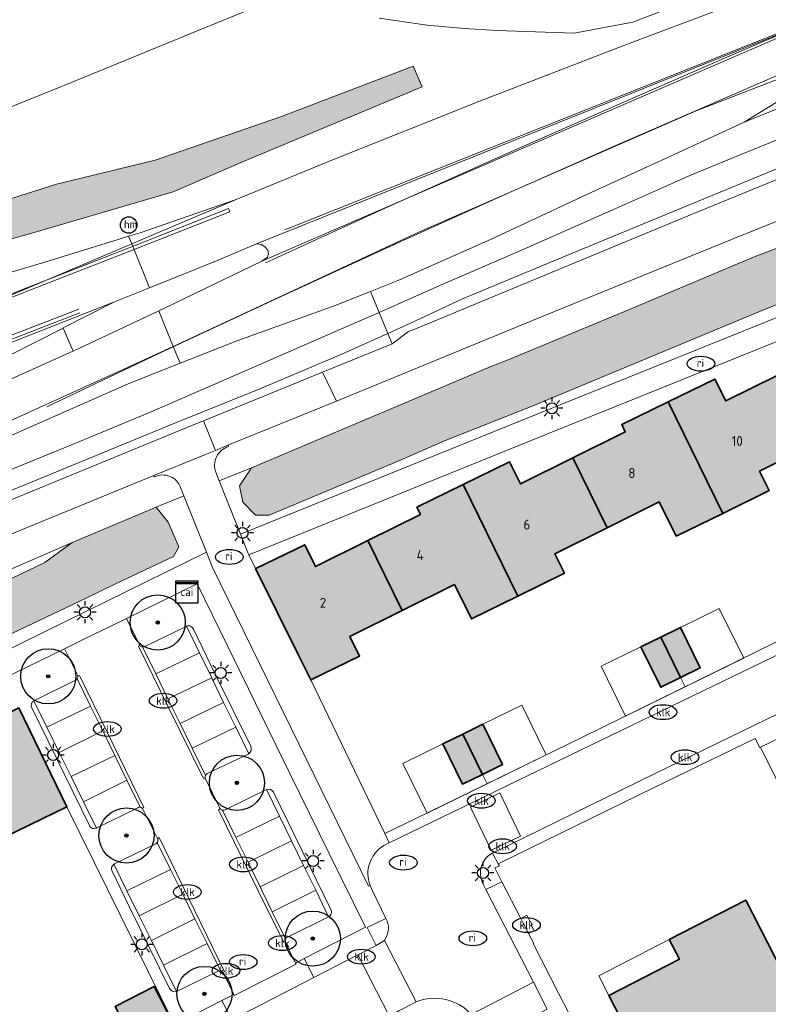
# Model space of a CAD drawing. Header units: metres. Extents: x 46249 to 49371, y 390656 to 391846.
# Tile 38 of 44: x 49172 to 49240, y 391634 to 391724. Entities that reach past the tile are written whole.
import ezdxf
from ezdxf.enums import TextEntityAlignment as Align

# ---------------------------------------------------------------- set-up
doc = ezdxf.new("R2010")
doc.units = ezdxf.units.M
for name, color, linetype, lineweight in [('B-WE-GR-BEPLANTING_CULTUUR_HEESTERS-G', 90, 'Continuous', 18), ('B-WE-GR-BOOM-S', 90, 'Continuous', 25), ('B-WE-GR-GRAS_KRUIDENRIJK-G', 80, 'Continuous', 18), ('B-WE-IE-MEUBILAIR-S', 7, 'Continuous', 25), ('B-WE-OG-BEBOUWING-G', 7, 'Continuous', 35), ('B-WE-OG-BEBOUWING_HUISNUMMER-T18', 10, 'Continuous', 18), ('B-WE-OG-BEBOUWING_LUIFEL-G', 7, 'Continuous', 18), ('B-WE-OG-TERREIN_ERF-G', 7, 'Continuous', 18), ('B-WE-OG-WATER_SLOOT-G', 120, 'Continuous', 18), ('B-WE-VH-GESLOTENVERHARDING_ASFALT-G', 10, 'Continuous', 18), ('B-WE-VH-GESLOTENVERHARDING_BETON-G', 10, 'Continuous', 18), ('B-WE-VH-HALFVERHARDING_GRASBETONSTEEN-G', 130, 'Continuous', 18), ('B-WE-VH-OPENVERHARDING_BETONSTRAATSTEEN-G', 90, 'Continuous', 18), ('B-WE-VH-OPENVERHARDING_STRAATBAKSTEEN-G', 90, 'Continuous', 18), ('B-WE-VH-OPENVERHARDING_TEGEL-G', 90, 'Continuous', 18), ('B-WE-VW-MARKERING-G', 7, 'Continuous', 18)]:
    doc.layers.add(name, color=color, linetype=linetype, lineweight=lineweight)
doc.layers.add('B-WE-OG-BEBOUWING-V', color=7, linetype='Continuous', lineweight=18, true_color=0xd46868)
doc.layers.add('B-WE-OG-WATER_SLOOT-V', color=7, linetype='Continuous', lineweight=18, true_color=0x99cae9)
doc.styles.add('NLCS-ISO', font='NLCS-ISO.ttf')
doc.styles.add('NLCS-ISO-ANNOTATIEF-T18', font='NLCS-ISO.ttf', dxfattribs={"height": 1.8})

# ---------------------------------------------------------------- blocks, each defined once
blk = doc.blocks.new('SIE-MEUBILAIR_KAST_CAI-SO')
for points in [[(-1, 1), (1, 1), (1, 0.84), (-1, 0.84)], [(-1, 0.76), (1, 0.76), (1, -1), (-1, -1)]]:
    blk.add_lwpolyline(points, close=True)
at = {"style": 'NLCS-ISO'}
blk.add_text('cai', height=0.75, dxfattribs=at).set_placement((0, 0), align=Align.MIDDLE_CENTER)
blk = doc.blocks.new('SIE-MEUBILAIR_PAAL_HECTOMETER-SO')
blk.add_circle((0, 0), 0.75)
at = {"style": 'NLCS-ISO'}
blk.add_text('hm', height=0.75, dxfattribs=at).set_placement((0.165, 0.066), align=Align.MIDDLE_CENTER)
blk = doc.blocks.new('SIE-MEUBILAIR_PAAL_LICHTMAST-SO')
for points in [[(0, 1), (0, 0.625)], [(-0.625, 0), (-1, 0)], [(-0.707, 0.707), (-0.442, 0.442)], [(0.442, 0.442), (0.707, 0.707)], [(1, 0), (0.625, 0)], [(-0.707, -0.707), (-0.442, -0.442)], [(0, -0.625), (0, -1)], [(0.442, -0.442), (0.707, -0.707)]]:
    blk.add_lwpolyline(points)
blk.add_circle((0, 0), 0.5)
blk = doc.blocks.new('SIE-MEUBILAIR_PUT_KOLK-SO')
blk.add_ellipse((0, 0), major_axis=(1.25, 0), ratio=0.54)
at = {"style": 'NLCS-ISO'}
blk.add_text('klk', height=0.75, dxfattribs=at).set_placement((0.026, 0), align=Align.MIDDLE_CENTER)
blk = doc.blocks.new('SIE-MEUBILAIR_PUT_RIOOLPUT-SO')
blk.add_ellipse((0, 0), major_axis=(1.25, 0), ratio=0.54)
at = {"style": 'NLCS-ISO'}
blk.add_text('ri', height=0.75, dxfattribs=at).set_placement((-0.045, 0.068), align=Align.MIDDLE_CENTER)
blk = doc.blocks.new('SGR-BOOM_01')
h = blk.add_hatch(color=256)
edge = h.paths.add_edge_path()
edge.add_arc((0, 0), 0.15, 0, 360)
for radius in [2.5, 0.15, 0.045]:
    blk.add_circle((0, 0), radius)

msp = doc.modelspace()

# ---------------------------------------------------------------- hatches: boundary and pattern name
at = {"layer": 'B-WE-OG-BEBOUWING-V'}
for points in [[(49231.249, 391688.984), (49236.182, 391678.88), (49240.396, 391680.938), (49239.525, 391682.713), (49244.267, 391685.064), (49241.183, 391691.414), (49236.452, 391689.069), (49235.472, 391691.046)], [(49222.591, 391683.908), (49225.69, 391677.568), (49230.433, 391679.919), (49231.968, 391676.822), (49236.182, 391678.88), (49231.249, 391688.984), (49227.026, 391686.921), (49227.349, 391686.266)], [(49212.641, 391681.494), (49217.612, 391671.383), (49221.824, 391673.451), (49220.948, 391675.217), (49225.69, 391677.568), (49222.591, 391683.908), (49217.833, 391681.549), (49216.835, 391683.562)], [(49204.011, 391676.416), (49207.114, 391670.076), (49211.856, 391672.427), (49213.399, 391669.315), (49217.612, 391671.383), (49212.641, 391681.494), (49208.447, 391679.426), (49208.766, 391678.773)], [(49197.707, 391666.015), (49198.819, 391663.772), (49203.248, 391665.94), (49202.372, 391667.725), (49207.114, 391670.076), (49204.011, 391676.416), (49199.256, 391674.059), (49198.276, 391676.036), (49193.849, 391673.892), (49193.811, 391673.874)], [(49230.56, 391667.653), (49232.358, 391663.999), (49234.149, 391664.88), (49232.354, 391668.531)], [(49232.358, 391663.999), (49230.56, 391667.653), (49228.765, 391666.775), (49230.567, 391663.118)], [(49166.725, 391658.482), (49171.12, 391649.538), (49176.722, 391652.275), (49172.343, 391661.237)], [(49212.612, 391658.872), (49214.394, 391655.215), (49216.21, 391656.1), (49214.427, 391659.76)], [(49214.394, 391655.215), (49212.612, 391658.872), (49210.797, 391657.984), (49212.577, 391654.33)], [(49247.766, 391625.33), (49246.01, 391628.745), (49245.814, 391628.644), (49242.742, 391634.619), (49242.938, 391634.72), (49238.27, 391643.8), (49231.34, 391640.241), (49232.257, 391638.455), (49225.86, 391635.17), (49229.59, 391627.88), (49238.572, 391632.498), (49241.653, 391626.504), (49239.706, 391625.503), (49241.462, 391622.088)], [(49181.099, 391634.164), (49182.898, 391630.644), (49182.907, 391630.626), (49186.39, 391632.416), (49186.464, 391632.454), (49186.458, 391632.466), (49186.448, 391632.485), (49184.638, 391635.969)]]:
    msp.add_hatch(color=256, dxfattribs=at).paths.add_polyline_path(points)
at = {"layer": 'B-WE-OG-WATER_SLOOT-V'}
for points in [[(49208.929, 391717.554), (49208.105, 391719.419), (49196.175, 391714.866), (49184.734, 391710.898), (49175.787, 391708.73), (49168.528, 391706.424), (49161.394, 391704.256), (49144.859, 391698.141), (49127.179, 391691.292), (49128.309, 391688.272), (49145.95, 391695.116), (49162.746, 391701.281), (49173.336, 391704.226), (49186.365, 391708.036), (49192.802, 391710.808)], [(49267.677, 391711.58), (49267.029, 391712.712), (49266.484, 391712.756), (49257.41, 391709.201), (49246.779, 391705.055), (49239.019, 391702.151), (49227.643, 391697.32), (49216.415, 391692.667), (49215.15, 391692.189), (49205.59, 391688.152), (49204.462, 391687.67), (49197.804, 391684.852), (49193.459, 391682.999), (49192.359, 391681.368), (49192.677, 391679.906), (49193.803, 391678.709), (49195.041, 391678.704), (49206.813, 391683.632), (49210.958, 391685.452), (49218.913, 391688.598), (49239.448, 391697.151), (49248.029, 391700.638), (49259.321, 391705.199), (49266.581, 391708.2), (49267.98, 391709.629), (49267.952, 391710.577)], [(49132.186, 391651.827), (49134.732, 391649.222), (49139.16, 391651.628), (49144.129, 391654.157), (49164.366, 391664.496), (49178.478, 391671.178), (49181.113, 391672.501), (49186.385, 391674.975), (49186.864, 391675.837), (49185.889, 391678.087), (49184.809, 391679.433), (49177.198, 391676.241), (49174.705, 391674.429), (49163.528, 391669.062), (49139.453, 391656.486), (49134.537, 391653.334)]]:
    msp.add_hatch(color=256, dxfattribs=at).paths.add_polyline_path(points)

# ---------------------------------------------------------------- linework, layer by layer
at = {"layer": 'B-WE-GR-BEPLANTING_CULTUUR_HEESTERS-G', "ltscale": 0.2, "flags": 128}
msp.add_lwpolyline([(49182.132, 391669.348), (49183.311, 391666.972), (49183.311, 391666.972, 0.059465), (49183.351, 391666.899), (49183.351, 391666.899, 0.204376), (49183.567, 391666.773), (49183.567, 391666.773, 0.170036), (49183.772, 391666.818), (49183.772, 391666.818), (49187.519, 391668.624), (49187.519, 391668.624, -0.030822), (49187.558, 391668.643), (49187.558, 391668.643, -0.417219), (49188.184, 391668.39), (49188.184, 391668.39), (49190.166, 391664.3), (49193.382, 391657.756), (49193.382, 391657.756, -0.391836), (49193.206, 391657.088), (49193.206, 391657.088, -0.020903), (49193.149, 391657.057), (49193.149, 391657.057), (49189.436, 391655.283), (49189.436, 391655.283, 0.140399), (49189.288, 391655.117), (49189.288, 391655.117, 0.142857), (49189.253, 391654.9), (49189.253, 391654.9, 0.072015), (49189.276, 391654.805), (49189.276, 391654.805), (49190.582, 391652.151), (49190.582, 391652.151, 0.041472), (49190.623, 391652.09), (49190.623, 391652.09, 0.171752), (49190.835, 391651.966), (49190.835, 391651.966, 0.152581), (49191.052, 391651.993), (49191.052, 391651.993), (49194.809, 391653.852), (49194.81, 391653.85), (49194.81, 391653.85, -0.395868), (49195.454, 391653.597), (49195.454, 391653.597), (49200.649, 391642.954), (49200.649, 391642.954, -0.426861), (49200.443, 391642.298), (49200.443, 391642.298), (49200.421, 391642.288), (49196.704, 391640.444), (49196.704, 391640.444, 0.159401), (49196.537, 391640.297), (49196.537, 391640.297, 0.192808), (49196.502, 391640.033), (49196.502, 391640.033, 0.031678), (49196.522, 391639.977), (49196.522, 391639.977), (49197.458, 391638.111), (49198.237, 391638.51), (49203.778, 391641.348), (49200.485, 391648.036), (49196.958, 391655.24), (49191.272, 391666.881), (49188.532, 391672.503), (49182.132, 391669.348)], format="xyb", close=True, dxfattribs=at)
msp.add_lwpolyline([(49172.343, 391661.237), (49176.722, 391652.275), (49186.476, 391632.499), (49190.777, 391634.712), (49191.844, 391635.26), (49190.973, 391637.055), (49190.973, 391637.055, 0.128307), (49190.866, 391637.251), (49190.866, 391637.251, 0.135387), (49190.665, 391637.374), (49190.665, 391637.374, 0.131946), (49190.43, 391637.379), (49190.43, 391637.379), (49186.705, 391635.556), (49186.705, 391635.556, -0.032629), (49186.653, 391635.534), (49186.653, 391635.534, -0.383717), (49186.033, 391635.79), (49186.033, 391635.79), (49182.387, 391643.187), (49180.807, 391646.431), (49180.807, 391646.431, -0.375646), (49180.973, 391647.059), (49180.973, 391647.059, -0.038136), (49181.035, 391647.095), (49181.035, 391647.095), (49184.783, 391648.927), (49184.783, 391648.927, 0.118387), (49184.909, 391649.046), (49184.909, 391649.046, 0.269324), (49184.929, 391649.41), (49184.929, 391649.41), (49183.615, 391652.048), (49183.615, 391652.048, 0.077375), (49183.542, 391652.142), (49183.542, 391652.142, 0.155432), (49183.354, 391652.229), (49183.354, 391652.229, 0.157159), (49183.15, 391652.193), (49183.15, 391652.193), (49179.431, 391650.36), (49179.431, 391650.36, -0.03944), (49179.393, 391650.338), (49179.393, 391650.338, -0.468164), (49178.771, 391650.589), (49178.771, 391650.589), (49173.522, 391661.255), (49173.522, 391661.255, -0.361084), (49173.711, 391661.889), (49173.711, 391661.889, -0.037096), (49173.775, 391661.925), (49173.775, 391661.925), (49177.51, 391663.748), (49177.51, 391663.748, 0.134071), (49177.652, 391663.867), (49177.652, 391663.867, 0.189712), (49177.713, 391664.114), (49177.713, 391664.114, 0.086633), (49177.677, 391664.229), (49177.677, 391664.229), (49176.506, 391666.601), (49171.035, 391663.929)], format="xyb", dxfattribs=at)
at = {"layer": 'B-WE-GR-GRAS_KRUIDENRIJK-G', "ltscale": 0.2, "flags": 128}
for points in [[(49166.251, 391699.154), (49174.799, 391701.689), (49181.453, 391703.726), (49182.314, 391703.997), (49183.363, 391704.327), (49192.069, 391707.342), (49200.752, 391710.909), (49214.075, 391716.205), (49227.202, 391721.308), (49242.485, 391727.083)], [(49195.443, 391725.477), (49189.13, 391722.868), (49176.525, 391717.712), (49170.133, 391715.145), (49150.534, 391707.104), (49137.18, 391701.591), (49119.814, 391694.619), (49118.274, 391698.422), (49116.699, 391700.521), (49114.777, 391699.769), (49113.352, 391699.237), (49112.109, 391698.23), (49108.111, 391696.748), (49106.367, 391701.096), (49108.476, 391702.044), (49107.606, 391704.182), (49106.696, 391703.627), (49105.676, 391704.685), (49104.114, 391703.503)], [(49231.413, 391724.7), (49228.035, 391723.402), (49222.726, 391722.404), (49215.699, 391722.659), (49212.767, 391722.845), (49209.393, 391723.131), (49205.041, 391723.772)], [(49248.029, 391700.638), (49239.448, 391697.151), (49218.913, 391688.598), (49210.958, 391685.452), (49206.813, 391683.632), (49195.041, 391678.704), (49193.803, 391678.709), (49192.677, 391679.906), (49192.359, 391681.368), (49193.459, 391682.999), (49190.525, 391681.82), (49190.55, 391681.758), (49190.55, 391681.758), (49191.309, 391679.862), (49192.419, 391677.092), (49192.457, 391676.998), (49219.278, 391687.842), (49240.258, 391696.294), (49266.489, 391706.865)], [(49169.926, 391682.171), (49177.957, 391685.437), (49184.205, 391688.013), (49192.071, 391691.437), (49201.395, 391695.514), (49205.019, 391697.104), (49205.019, 391697.104), (49204.231, 391699.004), (49201.047, 391697.739), (49192.205, 391694.56), (49186.979, 391692.484), (49182.272, 391690.615), (49172.826, 391686.458), (49162.425, 391681.833)], [(49169.631, 391679.298), (49188.551, 391687.052), (49189.09, 391687.272), (49199.906, 391691.692), (49206.197, 391694.262), (49205.811, 391695.194), (49201.649, 391693.32), (49194.012, 391690.087), (49186.552, 391687.078), (49175.266, 391682.437), (49167.141, 391679.097)]]:
    msp.add_lwpolyline(points, dxfattribs=at)
for points in [[(49262.353, 391720.75), (49259.452, 391720.065), (49253.571, 391718.954), (49250.324, 391718.372), (49247.682, 391717.78), (49244.417, 391716.704), (49241.728, 391715.807), (49238.118, 391714.36), (49231.773, 391711.406), (49223.864, 391707.795), (49215.114, 391703.719), (49206.87, 391700.052), (49206.677, 391699.975), (49204.231, 391699.004), (49205.019, 391697.104), (49210.538, 391699.527), (49218.15, 391702.833), (49226.274, 391706.443), (49233.337, 391709.58), (49236.937, 391711.051), (49253.658, 391717.857), (49262.954, 391719.505), (49262.353, 391720.75)], [(49208.929, 391717.554), (49192.802, 391710.808), (49186.365, 391708.036), (49173.336, 391704.226), (49162.746, 391701.281), (49145.95, 391695.116), (49128.309, 391688.272), (49127.179, 391691.292), (49144.859, 391698.141), (49161.394, 391704.256), (49168.528, 391706.424), (49175.787, 391708.73), (49184.734, 391710.898), (49196.175, 391714.866), (49208.105, 391719.419), (49208.929, 391717.554)], [(49263.054, 391719.085), (49253.726, 391717.506), (49253.658, 391717.857), (49236.937, 391711.051), (49233.337, 391709.58), (49226.274, 391706.443), (49218.15, 391702.833), (49210.538, 391699.527), (49205.019, 391697.104), (49205.811, 391695.194), (49207.824, 391696.101), (49212.585, 391698.336), (49222.624, 391702.493), (49231.852, 391706.307), (49241.308, 391710.202), (49248.209, 391712.998), (49251.494, 391714.329), (49263.054, 391719.085)], [(49248.521, 391712.167), (49248.209, 391712.998), (49241.308, 391710.202), (49231.852, 391706.307), (49222.624, 391702.493), (49212.585, 391698.336), (49207.824, 391696.101), (49205.811, 391695.194), (49206.197, 391694.262), (49207.698, 391695.354), (49208.401, 391695.646), (49220.71, 391700.749), (49233.419, 391706.014), (49247.678, 391711.836), (49248.521, 391712.167)], [(49205.811, 391695.194), (49205.019, 391697.104), (49201.395, 391695.514), (49192.071, 391691.437), (49184.205, 391688.013), (49177.957, 391685.437), (49169.926, 391682.171), (49160.254, 391678.199), (49151.025, 391674.426), (49140.971, 391668.98), (49150.863, 391672.718), (49156.623, 391674.878), (49167.141, 391679.097), (49175.266, 391682.437), (49186.552, 391687.078), (49194.012, 391690.087), (49201.649, 391693.32), (49205.811, 391695.194)], [(49177.292, 391693.592), (49176.369, 391695.678), (49169.063, 391691.991), (49158.068, 391686.011), (49145.384, 391680.898), (49128.729, 391674.019), (49129.435, 391672.15), (49142.362, 391677.956), (49162.819, 391687.094), (49177.257, 391693.575), (49177.292, 391693.592)], [(49134.732, 391649.222), (49135.47, 391648.844), (49153.997, 391657.972), (49165.171, 391663.463), (49174.819, 391668.2), (49189.374, 391675.345), (49187.312, 391680.482), (49184.809, 391679.433), (49185.889, 391678.087), (49186.864, 391675.837), (49186.385, 391674.975), (49181.113, 391672.501), (49178.478, 391671.178), (49164.366, 391664.496), (49144.129, 391654.157), (49139.16, 391651.628), (49134.732, 391649.222)], [(49174.705, 391674.429), (49177.198, 391676.241), (49128.9, 391655.19), (49130.109, 391653.953), (49132.186, 391651.827), (49134.537, 391653.334), (49139.453, 391656.486), (49163.528, 391669.062), (49174.705, 391674.429)]]:
    msp.add_lwpolyline(points, close=True, dxfattribs=at)
for points in [[(49245.834, 391707.287), (49236.99, 391703.705), (49219.948, 391696.775), (49201.176, 391689.061), (49191.308, 391685.076), (49191.325, 391685.038), (49191.364, 391684.952), (49191.364, 391684.952, 0.420519), (49190.213, 391682.599), (49190.213, 391682.599), (49190.525, 391681.82), (49193.459, 391682.999), (49197.804, 391684.852), (49204.462, 391687.67), (49205.59, 391688.152), (49215.15, 391692.189), (49216.415, 391692.667), (49227.643, 391697.32), (49239.019, 391702.151), (49246.779, 391705.055)], [(49128.9, 391655.19), (49177.198, 391676.241), (49184.809, 391679.433), (49187.312, 391680.482), (49187.019, 391681.212), (49187.019, 391681.212, 0.457277), (49184.664, 391682.177), (49184.664, 391682.177), (49184.605, 391682.281), (49184.585, 391682.317), (49169.708, 391676.22)]]:
    msp.add_lwpolyline(points, format="xyb", dxfattribs=at)
at = {"layer": 'B-WE-OG-BEBOUWING-G', "ltscale": 0.2, "flags": 128}
for points in [[(49231.249, 391688.984), (49236.182, 391678.88), (49240.396, 391680.938), (49239.525, 391682.713), (49244.267, 391685.064), (49241.183, 391691.414), (49236.452, 391689.069), (49235.472, 391691.046), (49231.249, 391688.984)], [(49222.591, 391683.908), (49225.69, 391677.568), (49230.433, 391679.919), (49231.968, 391676.822), (49236.182, 391678.88), (49231.249, 391688.984), (49227.026, 391686.921), (49227.349, 391686.266), (49222.591, 391683.908)], [(49212.641, 391681.494), (49217.612, 391671.383), (49221.824, 391673.451), (49220.948, 391675.217), (49225.69, 391677.568), (49222.591, 391683.908), (49217.833, 391681.549), (49216.835, 391683.562), (49212.641, 391681.494)], [(49204.011, 391676.416), (49207.114, 391670.076), (49211.856, 391672.427), (49213.399, 391669.315), (49217.612, 391671.383), (49212.641, 391681.494), (49208.447, 391679.426), (49208.766, 391678.773), (49204.011, 391676.416)], [(49197.707, 391666.015), (49198.819, 391663.772), (49203.248, 391665.94), (49202.372, 391667.725), (49207.114, 391670.076), (49204.011, 391676.416), (49199.256, 391674.059), (49198.276, 391676.036), (49193.849, 391673.892), (49193.811, 391673.874), (49197.707, 391666.015)], [(49230.56, 391667.653), (49232.358, 391663.999), (49234.149, 391664.88), (49232.354, 391668.531), (49230.56, 391667.653)], [(49232.358, 391663.999), (49230.56, 391667.653), (49228.765, 391666.775), (49230.567, 391663.118), (49232.358, 391663.999)], [(49166.725, 391658.482), (49171.12, 391649.538), (49176.722, 391652.275), (49172.343, 391661.237), (49166.725, 391658.482)], [(49212.612, 391658.872), (49214.394, 391655.215), (49216.21, 391656.1), (49214.427, 391659.76), (49212.612, 391658.872)], [(49214.394, 391655.215), (49212.612, 391658.872), (49210.797, 391657.984), (49212.577, 391654.33), (49214.394, 391655.215)], [(49247.766, 391625.33), (49246.01, 391628.745), (49245.814, 391628.644), (49242.742, 391634.619), (49242.938, 391634.72), (49238.27, 391643.8), (49231.34, 391640.241), (49232.257, 391638.455), (49225.86, 391635.17), (49229.59, 391627.88), (49238.572, 391632.498), (49241.653, 391626.504), (49239.706, 391625.503), (49241.462, 391622.088), (49247.766, 391625.33)], [(49181.099, 391634.164), (49182.898, 391630.644), (49182.907, 391630.626), (49186.39, 391632.416), (49186.464, 391632.454), (49186.458, 391632.466), (49186.448, 391632.485), (49184.638, 391635.969), (49181.099, 391634.164)]]:
    msp.add_lwpolyline(points, close=True, dxfattribs=at)
at = {"layer": 'B-WE-OG-BEBOUWING_LUIFEL-G', "ltscale": 0.2, "flags": 128}
for points in [[(49232.775, 391663.149), (49238.087, 391665.754), (49235.872, 391670.26), (49232.354, 391668.531), (49234.149, 391664.88), (49232.358, 391663.999), (49232.775, 391663.149)], [(49225.166, 391665.015), (49227.375, 391660.5), (49232.775, 391663.149), (49232.358, 391663.999), (49230.567, 391663.118), (49228.765, 391666.775), (49225.166, 391665.015)], [(49214.812, 391654.36), (49220.172, 391656.975), (49217.963, 391661.49), (49214.427, 391659.76), (49216.21, 391656.1), (49214.394, 391655.215), (49214.812, 391654.36)], [(49214.812, 391654.36), (49214.394, 391655.215), (49212.577, 391654.33), (49210.797, 391657.984), (49207.174, 391656.212), (49209.378, 391651.708), (49214.812, 391654.36)], [(49231.34, 391640.241), (49224.943, 391636.956), (49225.86, 391635.17), (49232.257, 391638.455), (49231.34, 391640.241)]]:
    msp.add_lwpolyline(points, close=True, dxfattribs=at)
at = {"layer": 'B-WE-OG-TERREIN_ERF-G', "ltscale": 0.2, "flags": 128}
for points in [[(49241.399, 391694.58), (49220.091, 391685.995), (49193.215, 391675.128), (49193.215, 391675.128), (49193.811, 391673.874), (49193.849, 391673.892), (49198.276, 391676.036), (49199.256, 391674.059), (49204.011, 391676.416), (49208.766, 391678.773), (49208.447, 391679.426), (49212.641, 391681.494), (49216.835, 391683.562), (49217.833, 391681.549), (49222.591, 391683.908), (49227.349, 391686.266), (49227.026, 391686.921), (49231.249, 391688.984), (49235.472, 391691.046), (49236.452, 391689.069), (49241.183, 391691.414)], [(49244.267, 391685.064), (49239.525, 391682.713), (49240.396, 391680.938), (49236.182, 391678.88), (49231.968, 391676.822), (49230.433, 391679.919), (49225.69, 391677.568), (49220.948, 391675.217), (49221.824, 391673.451), (49217.612, 391671.383), (49213.399, 391669.315), (49211.856, 391672.427), (49207.114, 391670.076), (49202.372, 391667.725), (49203.248, 391665.94), (49198.819, 391663.772), (49198.819, 391663.772), (49205.554, 391649.842), (49208.354, 391651.209), (49223.471, 391658.585), (49242.673, 391668.004)]]:
    msp.add_lwpolyline(points, dxfattribs=at)
for points in [[(49239.615, 391657.694), (49250.39, 391635.94), (49309.782, 391664.823), (49309.347, 391665.711), (49299.088, 391686.649), (49298.184, 391686.208), (49297.872, 391686.056), (49243.408, 391659.524), (49239.615, 391657.694)], [(49232.358, 391663.999), (49230.567, 391663.118), (49228.765, 391666.775), (49230.56, 391667.653), (49232.354, 391668.531), (49234.149, 391664.88), (49232.358, 391663.999)], [(49214.394, 391655.215), (49212.577, 391654.33), (49210.797, 391657.984), (49212.612, 391658.872), (49214.427, 391659.76), (49216.21, 391656.1), (49214.394, 391655.215)], [(49216.161, 391645.481), (49217.873, 391642.151), (49218.411, 391642.443), (49218.68, 391641.9), (49218.713, 391641.915), (49218.861, 391641.62), (49218.826, 391641.596), (49219.097, 391641.069), (49218.573, 391640.792), (49219.039, 391639.887), (49218.996, 391639.873), (49221.279, 391635.372), (49222.214, 391633.57), (49232.519, 391613.511), (49255.629, 391625.36), (49250.39, 391635.94), (49239.615, 391657.694), (49239.534, 391657.655), (49239.125, 391658.464), (49229.908, 391653.982), (49215.831, 391647.107), (49215.928, 391646.929), (49215.525, 391646.73), (49216.161, 391645.481)], [(49186.39, 391632.416), (49182.907, 391630.626), (49182.898, 391630.644), (49181.099, 391634.164), (49184.638, 391635.969), (49186.448, 391632.485), (49186.476, 391632.499), (49176.722, 391652.275), (49171.12, 391649.538), (49165.729, 391646.904), (49160.338, 391644.27), (49154.947, 391641.635), (49149.763, 391639.102), (49150.456, 391637.684), (49150.253, 391637.584), (49144.628, 391634.836), (49148.198, 391627.536), (49153.979, 391615.719), (49159.985, 391618.812), (49171.25, 391624.559), (49186.436, 391632.313), (49186.39, 391632.416)], [(49247.766, 391625.33), (49241.462, 391622.088), (49239.706, 391625.503), (49241.653, 391626.504), (49238.572, 391632.498), (49229.59, 391627.88), (49225.86, 391635.17), (49232.257, 391638.455), (49231.34, 391640.241), (49238.27, 391643.8), (49242.938, 391634.72), (49242.742, 391634.619), (49245.814, 391628.644), (49246.01, 391628.745), (49247.766, 391625.33)]]:
    msp.add_lwpolyline(points, close=True, dxfattribs=at)
at = {"layer": 'B-WE-OG-WATER_SLOOT-G', "ltscale": 0.2, "flags": 128}
for points in [[(49208.929, 391717.554), (49208.105, 391719.419), (49196.175, 391714.866), (49184.734, 391710.898), (49175.787, 391708.73), (49168.528, 391706.424), (49161.394, 391704.256), (49144.859, 391698.141), (49127.179, 391691.292), (49128.309, 391688.272), (49145.95, 391695.116), (49162.746, 391701.281), (49173.336, 391704.226), (49186.365, 391708.036), (49192.802, 391710.808), (49208.929, 391717.554)], [(49132.186, 391651.827), (49134.732, 391649.222), (49139.16, 391651.628), (49144.129, 391654.157), (49164.366, 391664.496), (49178.478, 391671.178), (49181.113, 391672.501), (49186.385, 391674.975), (49186.864, 391675.837), (49185.889, 391678.087), (49184.809, 391679.433), (49177.198, 391676.241), (49174.705, 391674.429), (49163.528, 391669.062), (49139.453, 391656.486), (49134.537, 391653.334), (49132.186, 391651.827)]]:
    msp.add_lwpolyline(points, close=True, dxfattribs=at)
msp.add_lwpolyline([(49246.779, 391705.055), (49239.019, 391702.151), (49227.643, 391697.32), (49216.415, 391692.667), (49215.15, 391692.189), (49205.59, 391688.152), (49204.462, 391687.67), (49197.804, 391684.852), (49193.459, 391682.999), (49192.359, 391681.368), (49192.677, 391679.906), (49193.803, 391678.709), (49195.041, 391678.704), (49206.813, 391683.632), (49210.958, 391685.452), (49218.913, 391688.598), (49239.448, 391697.151), (49248.029, 391700.638)], dxfattribs=at)
at = {"layer": 'B-WE-VH-GESLOTENVERHARDING_ASFALT-G', "ltscale": 0.2, "flags": 128}
for points in [[(49193.918, 391703.328), (49250.748, 391726.148), (49264.732, 391731.454), (49276.087, 391735.678), (49277.208, 391736.051), (49276.105, 391739.366), (49270.897, 391737.646), (49259.658, 391733.533), (49242.485, 391727.083), (49227.202, 391721.308), (49214.075, 391716.205), (49200.752, 391710.909), (49192.069, 391707.342), (49182.593, 391703.309), (49184.202, 391699.338), (49190.426, 391701.841), (49193.918, 391703.328)], [(49277.208, 391736.051), (49276.087, 391735.678), (49264.732, 391731.454), (49250.748, 391726.148), (49194.39, 391701.734), (49186.437, 391697.892), (49185.052, 391697.241), (49186.357, 391694.019), (49208.701, 391704.393), (49233.764, 391715.384), (49249.99, 391721.653), (49259.012, 391725.213), (49269.806, 391729.374), (49275.517, 391731.539), (49278.353, 391732.608), (49277.208, 391736.051)], [(49280.339, 391726.636), (49279.403, 391729.449), (49274.633, 391727.796), (49268.971, 391725.937), (49265.529, 391724.858), (49260.016, 391723.289), (49249.99, 391721.653), (49238.118, 391714.36), (49241.728, 391715.807), (49244.417, 391716.704), (49247.682, 391717.78), (49250.324, 391718.372), (49253.571, 391718.954), (49259.452, 391720.065), (49262.353, 391720.75), (49262.818, 391720.86), (49268.836, 391722.688), (49279.413, 391726.313), (49280.339, 391726.636)], [(49250.748, 391726.148), (49193.918, 391703.328), (49194.352, 391703.267), (49194.673, 391703.056), (49194.941, 391702.74), (49194.984, 391702.404), (49194.897, 391702.107), (49194.39, 391701.734), (49250.748, 391726.148)], [(49199.906, 391691.692), (49201.176, 391689.061), (49219.948, 391696.775), (49236.99, 391703.705), (49245.834, 391707.287), (49255.613, 391711.256), (49268.267, 391716.27), (49272.885, 391717.794), (49281.425, 391720.946), (49282.157, 391721.17), (49281.089, 391724.382), (49279.67, 391723.894), (49268.88, 391719.959), (49257.82, 391715.812), (49248.521, 391712.167), (49247.678, 391711.836), (49233.419, 391706.014), (49220.71, 391700.749), (49208.401, 391695.646), (49207.698, 391695.354), (49206.197, 391694.262), (49199.906, 391691.692)], [(49186.357, 391694.019), (49186.979, 391692.484), (49192.205, 391694.56), (49201.047, 391697.739), (49204.231, 391699.004), (49206.677, 391699.975), (49206.87, 391700.052), (49215.114, 391703.719), (49223.864, 391707.795), (49231.773, 391711.406), (49238.118, 391714.36), (49249.99, 391721.653), (49233.764, 391715.384), (49208.701, 391704.393), (49186.357, 391694.019)], [(49182.314, 391703.997), (49182.593, 391703.309), (49192.069, 391707.342), (49183.363, 391704.327), (49182.314, 391703.997)], [(49095.377, 391667.798), (49096.767, 391664.397), (49115.158, 391672.165), (49181.021, 391698.058), (49184.202, 391699.338), (49182.593, 391703.309), (49172.085, 391698.836), (49115.048, 391675.771), (49095.377, 391667.798)], [(49096.767, 391664.397), (49097.89, 391661.648), (49110.438, 391666.845), (49110.916, 391666.678), (49112.826, 391667.502), (49115.219, 391668.54), (49128.606, 391673.968), (49128.729, 391674.019), (49145.384, 391680.898), (49158.068, 391686.011), (49169.063, 391691.991), (49176.369, 391695.678), (49176.387, 391695.687), (49181.021, 391698.058), (49115.158, 391672.165), (49096.767, 391664.397)], [(49098.982, 391658.974), (49100.288, 391655.78), (49111.864, 391660.679), (49137.551, 391671.962), (49160.574, 391682.287), (49181.89, 391691.945), (49186.357, 391694.019), (49185.052, 391697.241), (49177.292, 391693.592), (49177.257, 391693.575), (49162.819, 391687.094), (49142.362, 391677.956), (49129.435, 391672.15), (49129.376, 391672.123), (49115.97, 391666.63), (49113.61, 391665.573), (49111.715, 391664.81), (49110.037, 391663.609), (49098.982, 391658.974)], [(49189.09, 391687.272), (49190.184, 391684.572), (49191.308, 391685.076), (49201.176, 391689.061), (49199.906, 391691.692), (49189.09, 391687.272)]]:
    msp.add_lwpolyline(points, close=True, dxfattribs=at)
for points in [[(49095.377, 391667.798), (49115.048, 391675.771), (49172.085, 391698.836), (49182.593, 391703.309), (49182.314, 391703.997), (49181.453, 391703.726), (49174.799, 391701.689), (49166.251, 391699.154), (49159.763, 391697.233), (49153.524, 391695.474), (49148.257, 391693.272), (49137.228, 391688.649), (49128.528, 391685.143), (49120.421, 391681.767), (49114.088, 391679.243), (49111.263, 391678.723), (49107.746, 391678.354), (49106.26, 391678.485), (49104.778, 391678.59)], [(49104.407, 391648.674), (49112.425, 391654.143), (49112.518, 391656.056), (49113.116, 391657.797), (49114.048, 391659.468), (49115.544, 391660.471), (49118.109, 391661.774), (49121.857, 391663.775), (49131.763, 391668.146), (49140.98, 391672.201), (49151.891, 391677.028), (49162.425, 391681.833), (49172.826, 391686.458), (49182.272, 391690.615), (49186.979, 391692.484), (49186.357, 391694.019), (49181.89, 391691.945), (49160.574, 391682.287), (49137.551, 391671.962), (49111.864, 391660.679), (49100.288, 391655.78)], [(49169.708, 391676.22), (49184.585, 391682.317), (49189.298, 391684.21), (49190.184, 391684.572), (49189.09, 391687.272), (49188.551, 391687.052), (49169.631, 391679.298)]]:
    msp.add_lwpolyline(points, dxfattribs=at)
at = {"layer": 'B-WE-VH-GESLOTENVERHARDING_BETON-G', "ltscale": 0.2, "flags": 128}
msp.add_lwpolyline([(49194.39, 391701.734), (49194.897, 391702.107), (49194.984, 391702.404), (49194.941, 391702.74), (49194.673, 391703.056), (49194.352, 391703.267), (49193.918, 391703.328), (49190.426, 391701.841), (49184.202, 391699.338), (49181.021, 391698.058), (49176.387, 391695.687), (49176.369, 391695.678), (49177.292, 391693.592), (49185.052, 391697.241), (49186.437, 391697.892), (49194.39, 391701.734)], close=True, dxfattribs=at)
at = {"layer": 'B-WE-VH-HALFVERHARDING_GRASBETONSTEEN-G', "ltscale": 0.2, "flags": 128}
msp.add_lwpolyline([(49205.041, 391723.772), (49209.393, 391723.131), (49212.767, 391722.845), (49215.699, 391722.659), (49222.726, 391722.404), (49228.035, 391723.402), (49231.413, 391724.7)], dxfattribs=at)
for points in [[(49184.77, 391664.317), (49188.733, 391666.238), (49187.558, 391668.643), (49187.558, 391668.643, 0.030822), (49187.519, 391668.624), (49187.519, 391668.624), (49183.772, 391666.818), (49183.772, 391666.818, -0.170036), (49183.567, 391666.773), (49183.567, 391666.773), (49184.77, 391664.317)], [(49173.711, 391661.889), (49174.893, 391659.486), (49178.861, 391661.41), (49177.652, 391663.867), (49177.652, 391663.867, -0.134071), (49177.51, 391663.748), (49177.51, 391663.748), (49173.775, 391661.925), (49173.775, 391661.925, 0.037096), (49173.711, 391661.889)], [(49189.288, 391655.117, -0.140399), (49189.436, 391655.283), (49189.436, 391655.283), (49193.149, 391657.057), (49193.149, 391657.057, 0.020903), (49193.206, 391657.088), (49193.206, 391657.088), (49192.03, 391659.493), (49188.073, 391657.588), (49189.288, 391655.117)], [(49179.393, 391650.338, 0.03944), (49179.431, 391650.36), (49179.431, 391650.36), (49183.15, 391652.193), (49183.15, 391652.193, -0.157159), (49183.354, 391652.229), (49183.354, 391652.229), (49182.158, 391654.677), (49178.217, 391652.729), (49179.393, 391650.338)], [(49192.039, 391649.502), (49195.991, 391651.434), (49194.81, 391653.85), (49194.809, 391653.852), (49191.052, 391651.993), (49191.052, 391651.993, -0.152581), (49190.835, 391651.966), (49190.835, 391651.966), (49192.039, 391649.502)], [(49180.973, 391647.059), (49182.165, 391644.64), (49186.124, 391646.582), (49184.909, 391649.046), (49184.909, 391649.046, -0.118387), (49184.783, 391648.927), (49184.783, 391648.927), (49181.035, 391647.095), (49181.035, 391647.095, 0.038136), (49180.973, 391647.059)], [(49196.704, 391640.444), (49200.421, 391642.288), (49200.443, 391642.298), (49199.274, 391644.704), (49195.33, 391642.765), (49196.537, 391640.297), (49196.537, 391640.297, -0.159401), (49196.704, 391640.444)], [(49186.653, 391635.534, 0.032629), (49186.705, 391635.556), (49186.705, 391635.556), (49190.43, 391637.379), (49190.43, 391637.379, -0.131946), (49190.665, 391637.374), (49190.665, 391637.374), (49189.433, 391639.873), (49185.482, 391637.91), (49186.653, 391635.534)]]:
    msp.add_lwpolyline(points, format="xyb", close=True, dxfattribs=at)
for points in [[(49185.879, 391662.051), (49189.849, 391663.955), (49188.733, 391666.238), (49184.77, 391664.317), (49185.879, 391662.051)], [(49186.979, 391659.813), (49190.93, 391661.744), (49189.888, 391663.875), (49189.849, 391663.955), (49185.879, 391662.051), (49186.115, 391661.569), (49186.979, 391659.813)], [(49176.018, 391657.199), (49179.963, 391659.17), (49178.861, 391661.41), (49174.893, 391659.486), (49176.018, 391657.199)], [(49188.073, 391657.588), (49192.03, 391659.493), (49190.93, 391661.744), (49186.979, 391659.813), (49188.073, 391657.588)], [(49177.088, 391655.025), (49181.063, 391656.919), (49180.085, 391658.922), (49179.963, 391659.17), (49176.018, 391657.199), (49177.088, 391655.025)], [(49178.217, 391652.729), (49182.158, 391654.677), (49181.063, 391656.919), (49177.088, 391655.025), (49178.217, 391652.729)], [(49193.142, 391647.244), (49197.092, 391649.182), (49195.991, 391651.434), (49192.039, 391649.502), (49193.142, 391647.244)], [(49194.233, 391645.011), (49198.181, 391646.954), (49197.092, 391649.182), (49193.142, 391647.244), (49194.233, 391645.011)], [(49183.272, 391642.395), (49187.228, 391644.345), (49186.124, 391646.582), (49182.165, 391644.64), (49183.272, 391642.395)], [(49195.33, 391642.765), (49199.274, 391644.704), (49198.268, 391646.776), (49198.181, 391646.954), (49194.233, 391645.011), (49194.388, 391644.693), (49195.33, 391642.765)], [(49184.372, 391640.162), (49188.326, 391642.118), (49187.228, 391644.345), (49183.272, 391642.395), (49184.372, 391640.162)], [(49185.482, 391637.91), (49189.433, 391639.873), (49188.326, 391642.118), (49184.372, 391640.162), (49185.482, 391637.91)]]:
    msp.add_lwpolyline(points, close=True, dxfattribs=at)
at = {"layer": 'B-WE-VH-OPENVERHARDING_BETONSTRAATSTEEN-G', "ltscale": 0.2, "flags": 128}
msp.add_lwpolyline([(49170.133, 391715.145), (49176.525, 391717.712), (49189.13, 391722.868), (49195.443, 391725.477)], dxfattribs=at)
for points in [[(49213.385, 391633.445), (49219.021, 391636.369), (49216.336, 391641.613), (49214.714, 391644.762), (49214.639, 391644.908), (49214.41, 391645.386), (49214.41, 391645.386, -0.406134), (49215.284, 391648.074), (49215.284, 391648.074), (49215.297, 391648.08), (49230.07, 391655.303), (49263.736, 391671.679)], [(49243.53, 391667.196), (49223.296, 391657.403), (49205.937, 391649.006), (49205.931, 391649.003), (49205.466, 391648.76), (49205.466, 391648.76, 0.36591), (49204.203, 391645.149), (49204.203, 391645.149), (49204.211, 391645.127), (49204.461, 391644.594), (49205.647, 391642.16), (49205.77, 391641.907), (49205.77, 391641.907, -0.24073), (49205.503, 391640.166), (49205.503, 391640.166), (49208.391, 391634.584), (49208.391, 391634.584, -0.313803), (49213.385, 391633.445)]]:
    msp.add_lwpolyline(points, format="xyb", dxfattribs=at)
for points in [[(49187.558, 391668.643), (49188.733, 391666.238), (49189.849, 391663.955), (49189.888, 391663.875), (49190.93, 391661.744), (49192.03, 391659.493), (49193.206, 391657.088), (49193.206, 391657.088, 0.391836), (49193.382, 391657.756), (49193.382, 391657.756), (49190.166, 391664.3), (49188.184, 391668.39), (49188.184, 391668.39, 0.417219), (49187.558, 391668.643)], [(49189.253, 391654.9, -0.142857), (49189.288, 391655.117), (49189.288, 391655.117), (49188.073, 391657.588), (49186.979, 391659.813), (49186.115, 391661.569), (49185.879, 391662.051), (49184.77, 391664.317), (49183.567, 391666.773), (49183.567, 391666.773, -0.204376), (49183.351, 391666.899), (49183.351, 391666.899), (49183.201, 391666.826), (49185.864, 391661.411), (49189.098, 391654.825), (49189.253, 391654.9)], [(49177.652, 391663.867), (49178.861, 391661.41), (49179.963, 391659.17), (49180.085, 391658.922), (49181.063, 391656.919), (49182.158, 391654.677), (49183.354, 391652.229), (49183.354, 391652.229, -0.155432), (49183.542, 391652.142), (49183.542, 391652.142), (49183.695, 391652.217), (49180.36, 391659.055), (49177.848, 391664.18), (49177.713, 391664.114), (49177.713, 391664.114, -0.189712), (49177.652, 391663.867)], [(49173.522, 391661.255), (49178.771, 391650.589), (49178.771, 391650.589, 0.468164), (49179.393, 391650.338), (49179.393, 391650.338), (49178.217, 391652.729), (49177.088, 391655.025), (49176.018, 391657.199), (49174.893, 391659.486), (49173.711, 391661.889), (49173.711, 391661.889, 0.361084), (49173.522, 391661.255)], [(49194.81, 391653.85), (49195.991, 391651.434), (49197.092, 391649.182), (49198.181, 391646.954), (49198.268, 391646.776), (49199.274, 391644.704), (49200.443, 391642.298), (49200.443, 391642.298, 0.426861), (49200.649, 391642.954), (49200.649, 391642.954), (49195.454, 391653.597), (49195.454, 391653.597, 0.395868), (49194.81, 391653.85)], [(49196.502, 391640.033, -0.192808), (49196.537, 391640.297), (49196.537, 391640.297), (49195.33, 391642.765), (49194.388, 391644.693), (49194.233, 391645.011), (49193.142, 391647.244), (49192.039, 391649.502), (49190.835, 391651.966), (49190.835, 391651.966, -0.171752), (49190.623, 391652.09), (49190.623, 391652.09), (49190.46, 391652.011), (49194.066, 391644.66), (49196.371, 391639.969), (49196.502, 391640.033)], [(49186.124, 391646.582), (49187.228, 391644.345), (49188.326, 391642.118), (49189.433, 391639.873), (49190.665, 391637.374), (49190.665, 391637.374, -0.135387), (49190.866, 391637.251), (49190.866, 391637.251), (49191.004, 391637.318), (49185.075, 391649.481), (49184.929, 391649.41), (49184.929, 391649.41, -0.269324), (49184.909, 391649.046), (49184.909, 391649.046), (49186.124, 391646.582)], [(49214.41, 391645.386), (49214.639, 391644.908), (49214.714, 391644.762), (49216.161, 391645.481), (49215.525, 391646.73), (49215.928, 391646.929), (49215.831, 391647.107), (49215.297, 391648.08), (49215.284, 391648.074), (49215.284, 391648.074, 0.406134), (49214.41, 391645.386)], [(49180.807, 391646.431), (49182.387, 391643.187), (49186.033, 391635.79), (49186.033, 391635.79, 0.383717), (49186.653, 391635.534), (49186.653, 391635.534), (49185.482, 391637.91), (49184.372, 391640.162), (49183.272, 391642.395), (49182.165, 391644.64), (49180.973, 391647.059), (49180.973, 391647.059, 0.375646), (49180.807, 391646.431)], [(49204.759, 391639.71), (49205.503, 391640.166), (49205.503, 391640.166, 0.24073), (49205.77, 391641.907), (49205.77, 391641.907), (49205.647, 391642.16), (49203.931, 391641.315), (49204.759, 391639.71)], [(49206.795, 391633.762), (49207.461, 391632.386), (49207.985, 391632.636), (49208.882, 391632.923), (49210.163, 391632.944), (49211.317, 391632.592), (49212.64, 391631.529), (49214.093, 391632.308), (49213.385, 391633.445), (49213.385, 391633.445, 0.313803), (49208.391, 391634.584), (49208.391, 391634.584), (49207.232, 391633.988), (49206.795, 391633.762)]]:
    msp.add_lwpolyline(points, format="xyb", close=True, dxfattribs=at)
for points in [[(49213.303, 391652.237), (49215.18, 391648.327), (49217.836, 391649.604), (49215.963, 391653.532), (49213.303, 391652.237)], [(49213.303, 391652.237), (49215.963, 391653.532), (49217.836, 391649.604), (49215.18, 391648.327), (49213.303, 391652.237)], [(49203.088, 391638.848), (49205.946, 391633.325), (49206.795, 391633.762), (49207.232, 391633.988), (49208.391, 391634.584), (49205.503, 391640.166), (49204.759, 391639.71), (49203.088, 391638.848)], [(49213.385, 391633.445), (49214.093, 391632.308), (49214.276, 391632.014), (49214.803, 391631.158), (49214.824, 391631.117), (49217.148, 391632.28), (49220.27, 391633.937), (49219.021, 391636.369), (49213.385, 391633.445)]]:
    msp.add_lwpolyline(points, close=True, dxfattribs=at)
at = {"layer": 'B-WE-VH-OPENVERHARDING_STRAATBAKSTEEN-G', "ltscale": 0.2, "flags": 128}
msp.add_lwpolyline([(49205.554, 391649.842), (49205.937, 391649.006), (49223.296, 391657.403), (49243.53, 391667.196), (49261.849, 391676.135), (49278.156, 391684.095), (49277.675, 391685.124), (49261.329, 391677.147), (49242.673, 391668.004), (49223.471, 391658.585), (49208.354, 391651.209), (49205.554, 391649.842)], close=True, dxfattribs=at)
msp.add_lwpolyline([(49176.506, 391666.601), (49177.677, 391664.229), (49177.677, 391664.229, -0.086633), (49177.713, 391664.114), (49177.713, 391664.114), (49177.848, 391664.18), (49180.36, 391659.055), (49183.695, 391652.217), (49183.542, 391652.142), (49183.542, 391652.142, -0.077375), (49183.615, 391652.048), (49183.615, 391652.048), (49184.929, 391649.41), (49185.075, 391649.481), (49191.004, 391637.318), (49190.866, 391637.251), (49190.866, 391637.251, -0.128307), (49190.973, 391637.055), (49190.973, 391637.055), (49191.844, 391635.26), (49191.894, 391635.157), (49197.512, 391638.004), (49197.458, 391638.111), (49196.522, 391639.977), (49196.522, 391639.977, -0.031678), (49196.502, 391640.033), (49196.502, 391640.033), (49196.371, 391639.969), (49194.066, 391644.66), (49190.46, 391652.011), (49190.623, 391652.09), (49190.623, 391652.09, -0.041472), (49190.582, 391652.151), (49190.582, 391652.151), (49189.276, 391654.805), (49189.276, 391654.805, -0.072015), (49189.253, 391654.9), (49189.253, 391654.9), (49189.098, 391654.825), (49185.864, 391661.411), (49183.201, 391666.826), (49183.351, 391666.899), (49183.351, 391666.899, -0.059465), (49183.311, 391666.972), (49183.311, 391666.972), (49182.132, 391669.348), (49180.587, 391668.604), (49178.387, 391667.531), (49176.506, 391666.601)], format="xyb", close=True, dxfattribs=at)
msp.add_lwpolyline([(49205.946, 391633.325), (49203.088, 391638.848), (49199.109, 391636.796), (49191.663, 391632.955)], dxfattribs=at)
at = {"layer": 'B-WE-VH-OPENVERHARDING_TEGEL-G', "ltscale": 0.2, "flags": 128}
for points in [[(49266.489, 391706.865), (49240.258, 391696.294), (49219.278, 391687.842), (49192.457, 391676.998), (49192.457, 391676.998), (49193.165, 391675.234), (49193.215, 391675.128), (49220.091, 391685.995), (49241.399, 391694.58)], [(49171.035, 391663.929), (49176.506, 391666.601), (49178.387, 391667.531), (49180.587, 391668.604), (49182.132, 391669.348), (49188.532, 391672.503), (49191.272, 391666.881), (49196.958, 391655.24), (49200.485, 391648.036), (49203.778, 391641.348), (49198.237, 391638.51), (49199.109, 391636.796), (49203.088, 391638.848), (49204.759, 391639.71), (49203.931, 391641.315), (49205.647, 391642.16), (49204.461, 391644.594), (49204.211, 391645.127), (49204.203, 391645.149), (49204.077, 391645.087), (49196.336, 391660.897), (49189.928, 391673.964), (49189.374, 391675.345), (49174.819, 391668.2), (49165.171, 391663.463)], [(49222.214, 391633.57), (49221.279, 391635.372), (49218.996, 391639.873), (49219.039, 391639.887), (49218.573, 391640.792), (49218.087, 391641.736), (49217.873, 391642.151), (49216.161, 391645.481), (49214.714, 391644.762), (49216.336, 391641.613), (49219.021, 391636.369), (49220.27, 391633.937)], [(49191.663, 391632.955), (49190.777, 391634.712), (49186.476, 391632.499)]]:
    msp.add_lwpolyline(points, dxfattribs=at)
for points in [[(49215.297, 391648.08), (49215.831, 391647.107), (49229.908, 391653.982), (49239.125, 391658.464), (49239.534, 391657.655), (49239.615, 391657.694), (49243.408, 391659.524), (49297.872, 391686.056), (49297.026, 391687.779), (49296.975, 391687.882), (49288.693, 391683.838), (49263.736, 391671.679), (49230.07, 391655.303), (49215.297, 391648.08)], [(49217.873, 391642.151), (49218.087, 391641.736), (49218.573, 391640.792), (49219.097, 391641.069), (49218.826, 391641.596), (49218.861, 391641.62), (49218.713, 391641.915), (49218.68, 391641.9), (49218.411, 391642.443), (49217.873, 391642.151)], [(49190.777, 391634.712), (49191.663, 391632.955), (49199.109, 391636.796), (49198.237, 391638.51), (49197.458, 391638.111), (49197.512, 391638.004), (49191.894, 391635.157), (49191.844, 391635.26), (49190.777, 391634.712)]]:
    msp.add_lwpolyline(points, close=True, dxfattribs=at)
msp.add_lwpolyline([(49184.585, 391682.317), (49184.605, 391682.281), (49184.664, 391682.177), (49184.664, 391682.177, -0.457277), (49187.019, 391681.212), (49187.019, 391681.212), (49187.312, 391680.482), (49189.374, 391675.345), (49189.928, 391673.964), (49196.336, 391660.897), (49204.077, 391645.087), (49204.203, 391645.149), (49204.203, 391645.149, -0.36591), (49205.466, 391648.76), (49205.466, 391648.76), (49205.931, 391649.003), (49205.937, 391649.006), (49205.554, 391649.842), (49198.819, 391663.772), (49197.707, 391666.015), (49193.811, 391673.874), (49193.215, 391675.128), (49193.165, 391675.234), (49192.457, 391676.998), (49192.419, 391677.092), (49191.309, 391679.862), (49190.55, 391681.758), (49190.525, 391681.82), (49190.213, 391682.599), (49190.213, 391682.599, -0.420519), (49191.364, 391684.952), (49191.364, 391684.952), (49191.325, 391685.038), (49191.308, 391685.076), (49190.184, 391684.572), (49189.298, 391684.21), (49184.585, 391682.317)], format="xyb", close=True, dxfattribs=at)
at = {"layer": 'B-WE-VW-MARKERING-G', "ltscale": 0.2, "flags": 128}
for points in [[(49194.729, 391701.582), (49205.314, 391706.419), (49215.929, 391711.189), (49226.575, 391715.892), (49237.25, 391720.527), (49247.954, 391725.095), (49196.48, 391704.597)], [(49250.016, 391721.232), (49241.606, 391718.787), (49226.332, 391712.18), (49215.98, 391707.586), (49205.659, 391702.923), (49195.369, 391698.191), (49185.111, 391693.391), (49174.885, 391688.522)], [(49183.104, 391702.928), (49191.48, 391706.231), (49191.36, 391706.512), (49182.979, 391703.198)], [(49182.979, 391703.198), (49173.233, 391699.401), (49163.498, 391695.575), (49153.775, 391691.72), (49144.063, 391687.837), (49134.362, 391683.926)], [(49183.104, 391702.928), (49173.355, 391699.129), (49163.618, 391695.302), (49153.892, 391691.447), (49144.177, 391687.563), (49134.473, 391683.651)], [(49177.79, 391697.404), (49169.316, 391694.125), (49160.85, 391690.827), (49152.391, 391687.51), (49143.939, 391684.174), (49135.495, 391680.82)], [(49177.9, 391697.059), (49169.421, 391693.801), (49160.951, 391690.52), (49152.489, 391687.218), (49144.036, 391683.893), (49135.592, 391680.546)]]:
    msp.add_lwpolyline(points, dxfattribs=at)

# ---------------------------------------------------------------- block references
at = {"layer": 'B-WE-GR-BOOM-S'}
for p in [(49184.95, 391668.983), (49175.028, 391664.103), (49192.134, 391654.446), (49182.117, 391649.669), (49199.01, 391640.323), (49189.188, 391635.308)]:
    msp.add_blockref('SGR-BOOM_01', p, dxfattribs=at)
at = {"layer": 'B-WE-IE-MEUBILAIR-S'}
for name, p in [('SIE-MEUBILAIR_PAAL_HECTOMETER-SO', (49182.317, 391705.019)), ('SIE-MEUBILAIR_PUT_RIOOLPUT-SO', (49234.204, 391692.442)), ('SIE-MEUBILAIR_PAAL_LICHTMAST-SO', (49220.689, 391688.405)), ('SIE-MEUBILAIR_PAAL_LICHTMAST-SO', (49192.637, 391677.106)), ('SIE-MEUBILAIR_PUT_RIOOLPUT-SO', (49191.444, 391674.93)), ('SIE-MEUBILAIR_KAST_CAI-SO', (49187.591, 391671.749)), ('SIE-MEUBILAIR_PAAL_LICHTMAST-SO', (49178.355, 391669.908)), ('SIE-MEUBILAIR_PAAL_LICHTMAST-SO', (49190.662, 391664.41)), ('SIE-MEUBILAIR_PUT_KOLK-SO', (49185.442, 391661.89)), ('SIE-MEUBILAIR_PUT_KOLK-SO', (49230.764, 391660.853)), ('SIE-MEUBILAIR_PUT_KOLK-SO', (49180.386, 391659.33)), ('SIE-MEUBILAIR_PAAL_LICHTMAST-SO', (49175.471, 391656.969)), ('SIE-MEUBILAIR_PUT_KOLK-SO', (49232.754, 391656.769)), ('SIE-MEUBILAIR_PUT_KOLK-SO', (49214.298, 391652.823)), ('SIE-MEUBILAIR_PUT_KOLK-SO', (49216.218, 391648.693)), ('SIE-MEUBILAIR_PAAL_LICHTMAST-SO', (49199.041, 391647.366)), ('SIE-MEUBILAIR_PUT_KOLK-SO', (49192.719, 391647.051)), ('SIE-MEUBILAIR_PUT_RIOOLPUT-SO', (49207.231, 391647.217)), ('SIE-MEUBILAIR_PAAL_LICHTMAST-SO', (49214.441, 391646.275)), ('SIE-MEUBILAIR_PUT_KOLK-SO', (49187.634, 391644.547)), ('SIE-MEUBILAIR_PUT_KOLK-SO', (49218.389, 391641.547)), ('SIE-MEUBILAIR_PUT_RIOOLPUT-SO', (49213.523, 391640.348)), ('SIE-MEUBILAIR_PAAL_LICHTMAST-SO', (49183.511, 391639.798)), ('SIE-MEUBILAIR_PUT_KOLK-SO', (49196.24, 391639.916)), ('SIE-MEUBILAIR_PUT_KOLK-SO', (49203.416, 391638.684)), ('SIE-MEUBILAIR_PUT_RIOOLPUT-SO', (49192.7, 391638.196)), ('SIE-MEUBILAIR_PUT_KOLK-SO', (49191.136, 391637.405))]:
    msp.add_blockref(name, p, dxfattribs=at)

# ---------------------------------------------------------------- texts
at = {"layer": 'B-WE-OG-BEBOUWING_HUISNUMMER-T18', "style": 'NLCS-ISO-ANNOTATIEF-T18'}
for s, p in [('10', (49237.496, 391685.441)), ('8', (49227.946, 391682.535)), ('6', (49218.421, 391677.863)), ('4', (49208.747, 391675.092)), ('2', (49199.938, 391670.771))]:
    msp.add_text(s, height=0.9, dxfattribs=at).set_placement(p, align=Align.MIDDLE_CENTER)

doc.saveas('drawing.dxf')
